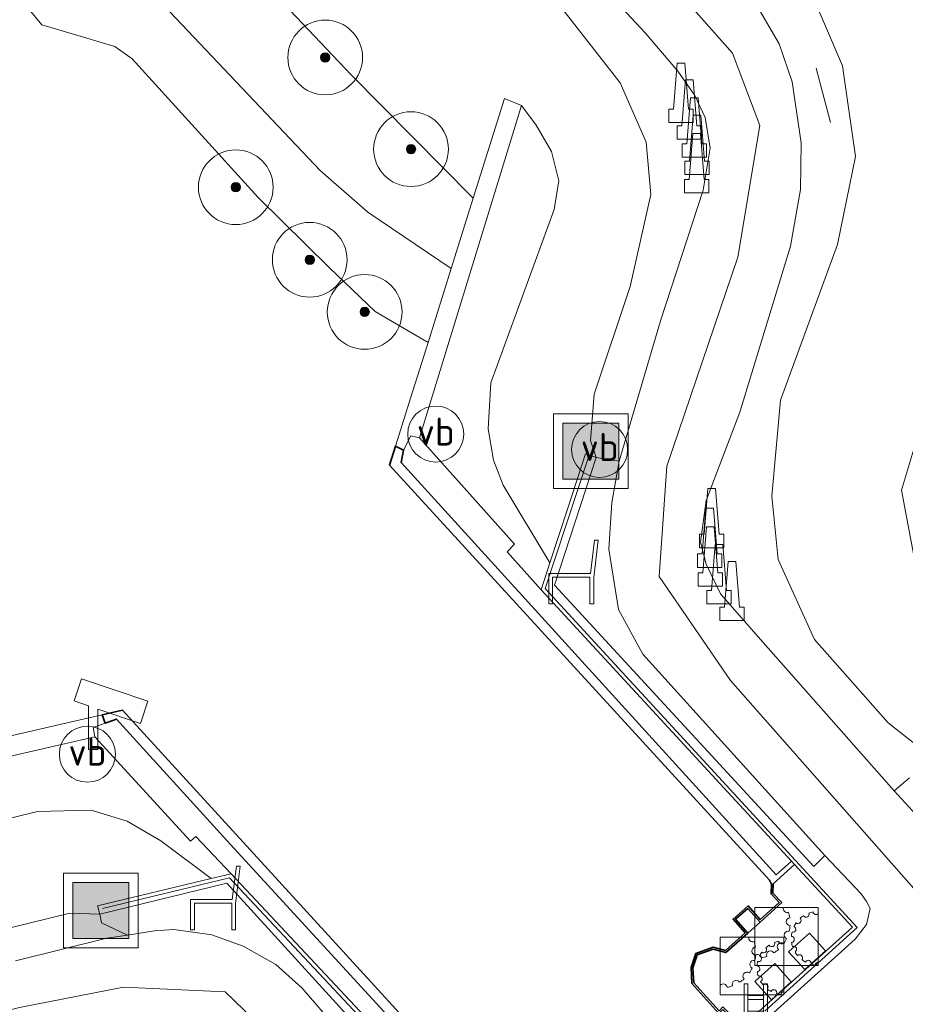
# Model space of a CAD drawing. Extents: x 130905 to 137824, y 412333 to 417928.
# Tile 111 of 256: x 133321 to 133369, y 413871 to 413923. Entities that reach past the tile are written whole.
import ezdxf
from ezdxf.enums import TextEntityAlignment as Align
from ezdxf.lldxf.tags import DXFTag

# ---------------------------------------------------------------- set-up
doc = ezdxf.new("R2010")
doc.units = 0
for name, color, linetype, lineweight in [('B-ME-GK-BESCHOEIING_DAMWAND-GV', 130, 'Continuous', 18), ('B-ME-GK-KADEMUUR-GV', 150, 'Continuous', 35), ('B-ME-GR-BOOM-S', 90, 'Continuous', 25), ('B-ME-GR-GRAS-GV', 60, 'Continuous', 13), ('B-ME-GW-TALUD_KRUIN-G', 90, 'Continuous', 18), ('B-ME-GW-TALUD_TEEN-G', 90, 'Continuous', 18), ('B-ME-IE-MEUBILAIR_WATERWEGMEUBILAIR-S', 150, 'Continuous', 25), ('B-ME-IE-MEUBILAIR_WEGMEUBILAIR-G', 7, 'Continuous', 18), ('B-ME-IE-MEUBILAIR_WEGMEUBILAIR-S', 7, 'Continuous', 25), ('B-ME-IE-TERREINAFSCHEIDING_KUNSTMATIG_HEKWERK-G', 20, 'IE-TERREINAFSCHEIDING-KUNSTMATIG', 18), ('B-ME-IE-TERREINAFSCHEIDING_KUNSTMATIG_MUUR-GV', 90, 'Continuous', 18), ('B-ME-OB-BEKLEDING_STORTSTEEN-GV', 30, 'Continuous', 18), ('B-ME-OB-OEVERVOORZIENING-G', 7, 'Continuous', 18), ('B-ME-OG-WATER_RIVIER-GV', 130, 'Continuous', 18), ('B-ME-OG-WEG_TRAP-S', 7, 'Continuous', 25), ('B-ME-VH-VERHARDING_ASFALT-GV', 252, 'Continuous', 18), ('B-ME-VH-VERHARDING_BETON-GV', 252, 'Continuous', 18), ('B-ME-VH-VERHARDING_ROOSTER-GV', 252, 'Continuous', 18), ('B-ME-VH-VERHARDING_STRAATBAKSTEEN-GV', 252, 'Continuous', 18), ('B-ME-WH-WINTERBED-G', 150, 'WH-WINTERBED', 18)]:
    doc.layers.add(name, color=color, linetype=linetype, lineweight=lineweight)
doc.styles.add('NLCS-ISO', font='NLCS-ISO.ttf')
doc.styles.get("Standard").update_dxf_attribs({"font": 'arial.ttf'})
doc.linetypes.add('IE-TERREINAFSCHEIDING-KUNSTMATIG', pattern='A,4,[82,NLCS.SHX,S=0.75,R=90,X=0,Y=0],4,-2', length=10)
tags = doc.linetypes.add('WH-WINTERBED', pattern='A,6,-3.5,["WB",Standard,S=1.8,R=0,X=-1.5,Y=-0.9],-3.5,6,-3.5,6,-3.5,6,-3.5,6,-3.5', length=51).pattern_tags.tags
tags[6] = DXFTag(74, 10)

# ---------------------------------------------------------------- blocks, each defined once
blk = doc.blocks.new('SIE-WATER_BEWEGINGSWERKTUIG-SO')
at = {"color": 0, "linetype": 'ByBlock', "lineweight": 18}
blk.add_lwpolyline([(1.699, 1.55), (-1.699, 1.55), (-1.699, -1.55), (1.699, -1.55)], close=True, dxfattribs=at)
for centre, radius, start, end in [((0.035, 1.502), 0.211, 166.7542, 291.0116), ((-1.699, 0.723), 1.901, 8.6312, 17.8268), ((1.699, -0.096), 1.44, 122.8275, 132.0231), ((1.057, 1.193), 0.16, 209.6428, 23.2733), ((1.699, -0.096), 1.44, 100.8929, 110.0886), ((1.585, 1.34), 0.16, 187.7082, 315.2192), ((0.201, 0.798), 0.211, 95.4465, 269.077), ((-1.699, 0.723), 1.901, 346.6966, 355.8923), ((0.343, 0.389), 0.16, 253.5119, 67.1424), ((1.699, -0.096), 1.44, 144.7621, 153.9577), ((0.622, 0.86), 0.16, 231.5773, 45.2079), ((0.091, 0.083), 0.211, 73.5119, 247.1424), ((1.699, -0.096), 1.44, 166.6966, 175.8923), ((0.26, -0.153), 0.16, 275.4465, 89.077), ((-0.277, -0.54), 0.211, 51.5773, 225.2079), ((-1.699, 0.723), 1.901, 324.7621, 333.9577), ((1.699, -0.096), 1.44, 188.6312, 197.8268), ((0.385, -0.686), 0.16, 297.381, 111.0116), ((-1.549, -1.172), 0.211, 7.7082, 135.2192), ((-0.852, -0.979), 0.211, 29.6428, 203.2733), ((-1.699, 0.723), 1.901, 302.8275, 312.0231), ((1.699, -0.096), 1.44, 210.5658, 219.7614), ((0.701, -1.134), 0.16, 319.3156, 132.9461), ((-1.699, 0.723), 1.901, 280.8929, 290.0886), ((1.699, -0.096), 1.44, 232.5003, 241.696), ((1.161, -1.432), 0.16, 341.2502, 154.8807), ((1.699, -0.096), 1.44, 254.4349, 263.6305), ((1.699, -1.536), 0.16, 90, 176.8153)]:
    blk.add_arc(centre, radius, start, end, dxfattribs=at)
blk = doc.blocks.new('SIE-WEG_GELEIDECONSTRUCTIE-SO')
at = {"color": 0, "linetype": 'ByBlock', "lineweight": 18}
blk.add_lwpolyline([(0.402, -0.867), (0.202, 1.587), (-0.202, 1.587), (-0.402, -0.867), (-0.65, -0.867), (-0.65, -1.587), (0.65, -1.587), (0.65, -0.867)], close=True, dxfattribs=at)
blk = doc.blocks.new('SIE-WEG_ZITBANK-SO')
at = {"color": 0, "linetype": 'ByBlock', "lineweight": 18}
blk.add_lwpolyline([(-0.912, -1.631), (-0.912, -0.2), (1.088, -0.2), (1.088, -1.631), (1.288, -1.631), (1.288, -0.212), (1.536, 1.777), (1.335, 1.777), (1.113, 0), (-1.112, 0), (-1.112, -1.631)], close=True, dxfattribs=at)
blk = doc.blocks.new('SGR-BOOM_01-SO')
at = {"linetype": 'ByBlock', "lineweight": 18}
h = blk.add_hatch(color=0, dxfattribs=at)
h.dxf.hatch_style = 1
edge = h.paths.add_edge_path()
edge.add_arc((0, 0), 0.25, 0, 360)
at = {"color": 0, "linetype": 'ByBlock', "lineweight": 18}
for radius in [2, 0.25]:
    blk.add_circle((0, 0), radius, dxfattribs=at)
blk = doc.blocks.new('SIE-WEG_AFVALBAK-SO')
at = {"linetype": 'ByBlock', "lineweight": 18}
h = blk.add_hatch(color=0, dxfattribs=at)
h.dxf.hatch_style = 1
h.paths.add_polyline_path([(-1.5, -1.5), (1.5, -1.5), (1.5, 1.5), (-1.5, 1.5)])
at = {"color": 0, "linetype": 'ByBlock', "lineweight": 18}
for points in [[(-2, -2), (2, -2), (2, 2), (-2, 2)], [(-1.5, -1.5), (1.5, -1.5), (1.5, 1.5), (-1.5, 1.5)]]:
    blk.add_lwpolyline(points, close=True, dxfattribs=at)
blk = doc.blocks.new('SIE-WEG_CAMERA-SO')
at = {"color": 0, "linetype": 'ByBlock', "lineweight": 18}
blk.add_lwpolyline([(-1.224, 0.415), (-1.224, -1.924), (-0.724, -1.924), (-0.724, 0.245), (1.552, -0.526), (1.953, 0.658), (-1.599, 1.861), (-2, 0.677)], close=True, dxfattribs=at)
blk = doc.blocks.new('SIE-WEG_PAAL_VERKEERSBORD-SO')
at = {"color": 0, "linetype": 'ByBlock', "lineweight": 18}
blk.add_circle((0, 0), 1.5, dxfattribs=at)
at = {"color": 0, "linetype": 'ByBlock', "lineweight": 18, "style": 'NLCS-ISO'}
blk.add_text('vb', height=1.5, dxfattribs=at).set_placement((0, 0.132), align=Align.MIDDLE_CENTER)
blk = doc.blocks.new('SOG-WEG_TRAP-SO')
at = {"color": 0, "linetype": 'ByBlock', "lineweight": 18}
for points in [[(-0.425, -1.55), (-0.425, 1.55), (-0.625, 1.55), (-0.625, -1.55)], [(0.425, 1.55), (0.625, 1.55), (0.625, -1.55), (0.425, -1.55)]]:
    blk.add_lwpolyline(points, close=True, dxfattribs=at)
for points in [[(0.425, 0.925), (-0.425, 0.925)], [(0.425, 0.725), (-0.425, 0.725)], [(0.425, 0.1), (-0.425, 0.1)], [(0.425, -0.1), (-0.425, -0.1)], [(0.425, -0.725), (-0.425, -0.725)], [(0.425, -0.925), (-0.425, -0.925)]]:
    blk.add_lwpolyline(points, dxfattribs=at)

msp = doc.modelspace()

# ---------------------------------------------------------------- linework, layer by layer
at = {"layer": 'B-ME-GK-BESCHOEIING_DAMWAND-GV'}
for points in [[(133348.119, 413918.748, 4), (133342.642, 413900.967, 3.977), (133342.183, 413901.074, 4.057), (133341.798, 413900.292, 4.057), (133341.372, 413900.522, 1), (133342.189, 413903.13, 1), (133343.11, 413906.068, 1), (133344.349, 413910.019, 1.452), (133345.529, 413913.782, 2.455), (133347.203, 413919.123, 3.965)], [(133325.263, 413884.96, 3.956), (133307.846, 413880.963, 3.983), (133307.127, 413881.881, 4.028), (133314.372, 413883.542, 1.781), (133316.57, 413884.046, 1.377), (133320.467, 413884.94, 1), (133323.402, 413885.613, 1), (133325.658, 413886.13, 1), (133325.821, 413885.693, 4.026), (133325.179, 413885.453, 3.994)]]:
    msp.add_polyline3d(points, close=True, dxfattribs=at)
at = {"layer": 'B-ME-GK-KADEMUUR-GV'}
for points in [[(133358.682, 413870.143, 1.159), (133357.234, 413871.756, 1), (133357.188, 413872.606, 1), (133357.435, 413873.362, 1), (133358.372, 413873.686, 1), (133359.025, 413873.519, 1), (133360.08, 413874.46, 1), (133359.433, 413875.199, 1), (133360.239, 413875.904, 1), (133360.887, 413875.181, 1), (133361.904, 413876.089, 1), (133361.469, 413876.547, 1), (133361.485, 413877.068, 1), (133361.394, 413877.279, 1), (133341.052, 413899.501, 1), (133341.372, 413900.522, 1), (133341.798, 413900.292, 4.057), (133341.665, 413899.632, 4.069), (133361.739, 413877.567, 3.944), (133362.565, 413878.307, 3.944), (133362.734, 413878.125, 5.017), (133361.586, 413877.087, 5.017), (133361.571, 413876.585, 5.017), (133362.047, 413876.083, 5.017), (133360.879, 413875.04, 5.082), (133360.23, 413875.764, 5.082), (133359.574, 413875.19, 5.082), (133360.22, 413874.451, 5.082), (133359.052, 413873.408, 5.017), (133358.376, 413873.582, 5.017), (133357.515, 413873.283, 5.017), (133357.289, 413872.593, 5.017), (133357.333, 413871.79, 5.017), (133358.685, 413870.29, 5.176)], [(133346.728, 413863.721, 4.001), (133332.338, 413879.396, 4.001), (133326.428, 413885.903, 4.026), (133325.821, 413885.693, 4.026), (133325.658, 413886.13, 1), (133326.759, 413886.382, 1), (133347.276, 413863.938, 1)]]:
    msp.add_polyline3d(points, dxfattribs=at)
at = {"layer": 'B-ME-GR-GRAS-GV'}
for points in [[(133345.529, 413913.782, 2.455), (133344.349, 413910.019, 1.452), (133339.89, 413913.049, 1.535), (133337.339, 413915.266, 1.548), (133328.318, 413924.793, 1.673), (133319.831, 413934.269, 1.76), (133312.291, 413942.731, 1.873), (133308.099, 413947.975, 1.998), (133305.523, 413951.002, 1.46), (133309.563, 413950.759, 2.174), (133312.015, 413950.611, 2.605), (133312.317, 413950.118, 2.557), (133313.693, 413948.103, 2.521), (133325.955, 413934.171, 2.341), (133338.988, 413920.39, 2.345)], [(133371.499, 413891.243, 2.272), (133370.402, 413889.713, 2.775), (133369.942, 413891.647, 2.442), (133369.254, 413893.894, 2.383), (133368.462, 413898.162, 2.263), (133370.966, 413906.54, 2.05), (133373.199, 413915.436, 1.881), (133372.514, 413923.292, 1.81), (133371.236, 413925.846, 1.894), (133369.099, 413928.744, 1.977), (133366.375, 413930.701, 2.007), (133364.888, 413931.615, 1.999), (133364.985, 413931.998, 1.937), (133372.472, 413931.805, 1.549), (133372.896, 413924.437, 1.584), (133372.981, 413923.367, 1.601), (133374.234, 413907.69, 1.847), (133374.607, 413903.176, 1.955), (133377.318, 413899.931, 1.73), (133374.865, 413896.865, 1.872)], [(133349.636, 413894.269, 4.337), (133349.164, 413892.82, 3.962), (133347.351, 413894.849, 3.997), (133347.741, 413895.273, 3.998), (133342.642, 413900.967, 3.977), (133348.119, 413918.748, 4), (133348.888, 413917.7, 4.048), (133349.717, 413916.289, 4.073), (133350.101, 413914.718, 4.136), (133349.861, 413913.184, 4.162), (133346.463, 413903.908, 4.091), (133346.332, 413901.446, 4.09), (133346.606, 413899.756, 4.084), (133347.122, 413898.426, 4.078)], [(133325.263, 413884.96, 3.956), (133330.395, 413879.374, 3.964), (133330.678, 413879.613, 3.965), (133332.575, 413877.619, 3.992), (133331.5, 413877.362, 4.265), (133328.807, 413879.384, 3.998), (133327.005, 413880.442, 4.004), (133325.066, 413881.021, 4.03), (133322.204, 413880.959, 4.057), (133312.497, 413878.569, 4.012), (133310.981, 413878.629, 4.021), (133310.033, 413879.04, 4.031), (133308.795, 413879.934, 4), (133307.846, 413880.963, 3.983)]]:
    msp.add_polyline3d(points, close=True, dxfattribs=at)
for points in [[(133349.232, 413925.304, 5.846), (133353.4, 413919.968, 5.782), (133354.777, 413916.779, 5.767), (133355.042, 413913.993, 5.812), (133353.933, 413909.059, 5.878), (133352.006, 413903.302, 5.981), (133351.807, 413900.814, 6.02), (133352.111, 413899.914, 6.121), (133351.54, 413900.106, 5.788), (133350.589, 413897.19, 5.093), (133349.636, 413894.269, 4.337), (133347.122, 413898.426, 4.078), (133346.606, 413899.756, 4.084), (133346.332, 413901.446, 4.09), (133346.463, 413903.908, 4.091), (133349.861, 413913.184, 4.162), (133350.101, 413914.718, 4.136), (133349.717, 413916.289, 4.073), (133348.888, 413917.7, 4.048), (133348.119, 413918.748, 4), (133347.203, 413919.123, 3.965), (133345.529, 413913.782, 2.455), (133338.988, 413920.39, 2.345), (133325.955, 413934.171, 2.341)], [(133347.091, 413930.843, 5.955), (133354.739, 413922.644, 5.943), (133356.486, 413920.586, 5.923), (133357.386, 413919.287, 5.913), (133357.943, 413918.114, 5.902), (133358.211, 413916.462, 5.907), (133357.828, 413914.21, 5.92), (133355.553, 413907.229, 5.952), (133353.346, 413899.719, 6.064), (133352.111, 413899.914, 6.121), (133351.807, 413900.814, 6.02), (133352.006, 413903.302, 5.981), (133353.933, 413909.059, 5.878), (133355.042, 413913.993, 5.812), (133354.777, 413916.779, 5.767), (133353.4, 413919.968, 5.782), (133349.232, 413925.304, 5.846)], [(133371.236, 413925.846, 1.894), (133372.514, 413923.292, 1.81), (133373.199, 413915.436, 1.881), (133370.966, 413906.54, 2.05), (133368.462, 413898.162, 2.263), (133369.254, 413893.894, 2.383), (133369.942, 413891.647, 2.442), (133370.402, 413889.713, 2.775), (133370.302, 413889.701, 2.881), (133369.911, 413889.66, 3.865), (133370.766, 413883.311, 5.899), (133367.742, 413885.701, 5.929), (133363.795, 413890.164, 5.832), (133361.847, 413894.454, 5.697), (133361.514, 413897.832, 5.767), (133361.967, 413902.974, 5.824), (133365.03, 413911.313, 5.89), (133365.997, 413916.021, 5.857), (133365.301, 413920.878, 5.904), (133364.056, 413923.753, 5.844)], [(133368.886, 413882.756, 6.018), (133368.066, 413882.059, 6.022), (133361.041, 413890.007, 6.031), (133358.763, 413892.615, 6.036), (133358.004, 413894.204, 6.048), (133357.686, 413895.372, 6.045), (133358.001, 413897.598, 6.007), (133359.806, 413902.331, 5.977), (133362.516, 413911.213, 6.077), (133363.052, 413914.25, 6.102), (133363.08, 413916.757, 6.115), (133362.604, 413920.011, 6.077), (133361.898, 413922.047, 6.065), (133360.844, 413923.856, 5.911)], [(133364.056, 413923.753, 5.844), (133365.301, 413920.878, 5.904), (133365.997, 413916.021, 5.857), (133365.03, 413911.313, 5.89), (133361.967, 413902.974, 5.824), (133361.514, 413897.832, 5.767), (133361.847, 413894.454, 5.697), (133363.795, 413890.164, 5.832), (133367.742, 413885.701, 5.929), (133370.766, 413883.311, 5.899)], [(133312.497, 413878.569, 4.012), (133322.204, 413880.959, 4.057), (133325.066, 413881.021, 4.03), (133327.005, 413880.442, 4.004), (133328.807, 413879.384, 3.998), (133331.5, 413877.362, 4.265), (133325.41, 413875.904, 5.809), (133325.546, 413875.458, 6.119), (133323.923, 413875.514, 5.985), (133318.391, 413874.158, 5.86)], [(133318.391, 413874.158, 5.86), (133323.923, 413875.514, 5.985), (133325.546, 413875.458, 6.119), (133325.634, 413874.99, 6.119), (133327.023, 413874.345, 6.096), (133325.916, 413874.171, 6.096), (133321.028, 413872.963, 6.043)]]:
    msp.add_polyline3d(points, dxfattribs=at)
at = {"layer": 'B-ME-GW-TALUD_KRUIN-G'}
for points in [[(133292.775, 413985.036, 2.929), (133297.54, 413978.961, 3.239), (133299.916, 413975.78, 3.613), (133304.402, 413971.156, 4.1), (133309.602, 413966.92, 4.568), (133318.722, 413964.333, 5.164), (133321.83, 413962.407, 5.432), (133322.91, 413961.126, 5.581), (133324.997, 413957.745, 5.923), (133328.429, 413950.511, 6.077), (133329.825, 413947.634, 6.106), (133333.184, 413943.126, 6.014), (133338.948, 413936.29, 5.876), (133349.232, 413925.304, 5.846), (133353.4, 413919.968, 5.782), (133354.777, 413916.779, 5.767), (133355.042, 413913.993, 5.812), (133353.933, 413909.059, 5.878), (133352.006, 413903.302, 5.981), (133351.807, 413900.814, 6.02), (133352.111, 413899.914, 6.121)], [(133305.523, 413951.002, 1.46), (133308.099, 413947.975, 1.998), (133312.291, 413942.731, 1.873), (133319.831, 413934.269, 1.76), (133328.318, 413924.793, 1.673), (133337.339, 413915.266, 1.548), (133339.89, 413913.049, 1.535), (133344.349, 413910.019, 1.452)], [(133370.766, 413883.311, 5.899), (133367.742, 413885.701, 5.929), (133363.795, 413890.164, 5.832), (133361.847, 413894.454, 5.697), (133361.514, 413897.832, 5.767), (133361.967, 413902.974, 5.824), (133365.03, 413911.313, 5.89), (133365.997, 413916.021, 5.857), (133365.301, 413920.878, 5.904), (133364.056, 413923.753, 5.844), (133359.324, 413929.04, 5.721), (133349.842, 413938.746, 5.895), (133342.815, 413945.71, 5.97), (133341.028, 413947.056, 5.949), (133340.311, 413947.627, 5.892)], [(133313.875, 413872.844, 5.815), (133318.391, 413874.158, 5.86), (133323.923, 413875.514, 5.985), (133325.546, 413875.458, 6.119)]]:
    msp.add_polyline3d(points, dxfattribs=at)
at = {"layer": 'B-ME-GW-TALUD_TEEN-G'}
for points in [[(133312.015, 413950.611, 2.605), (133312.317, 413950.118, 2.557), (133313.693, 413948.103, 2.521), (133325.955, 413934.171, 2.341), (133338.988, 413920.39, 2.345), (133345.529, 413913.782, 2.455)], [(133364.888, 413931.615, 1.999), (133366.375, 413930.701, 2.007), (133369.099, 413928.744, 1.977), (133371.236, 413925.846, 1.894), (133372.514, 413923.292, 1.81), (133373.199, 413915.436, 1.881), (133370.966, 413906.54, 2.05), (133368.462, 413898.162, 2.263), (133369.254, 413893.894, 2.383), (133369.942, 413891.647, 2.442), (133370.402, 413889.713, 2.775)], [(133348.119, 413918.748, 4), (133348.888, 413917.7, 4.048), (133349.717, 413916.289, 4.073), (133350.101, 413914.718, 4.136), (133349.861, 413913.184, 4.162), (133346.463, 413903.908, 4.091), (133346.332, 413901.446, 4.09), (133346.606, 413899.756, 4.084), (133347.122, 413898.426, 4.078), (133349.636, 413894.269, 4.337)], [(133307.846, 413880.963, 3.983), (133308.795, 413879.934, 4), (133310.033, 413879.04, 4.031), (133310.981, 413878.629, 4.021), (133312.497, 413878.569, 4.012), (133322.204, 413880.959, 4.057), (133325.066, 413881.021, 4.03), (133327.005, 413880.442, 4.004), (133328.807, 413879.384, 3.998), (133331.5, 413877.362, 4.265)]]:
    msp.add_polyline3d(points, dxfattribs=at)
at = {"layer": 'B-ME-IE-MEUBILAIR_WEGMEUBILAIR-G'}
msp.add_polyline3d([(133364.65, 413917.842, 7.263), (133363.885, 413920.757, 7.263)], dxfattribs=at)
at = {"layer": 'B-ME-IE-TERREINAFSCHEIDING_KUNSTMATIG_HEKWERK-G'}
for points in [[(133351.697, 413899.933, 6.091), (133349.386, 413892.891, 6.12), (133366.083, 413874.742, 6.127), (133361.131, 413870.27, 6.127)], [(133359.926, 413869.444, 5.275), (133358.893, 413870.505, 5.205), (133358.685, 413870.29, 5.176), (133357.333, 413871.79, 5.017), (133357.289, 413872.593, 5.017), (133357.515, 413873.283, 5.017), (133358.376, 413873.582, 5.017), (133359.052, 413873.408, 5.017), (133360.22, 413874.451, 5.082), (133360.879, 413875.04, 5.082), (133362.047, 413876.083, 5.017), (133361.571, 413876.585, 5.017), (133361.586, 413877.087, 5.017), (133362.734, 413878.125, 5.017)], [(133353.984, 413863.816, 6.126), (133349.239, 413859.533, 6.126), (133332.482, 413877.398, 6.12), (133325.674, 413875.756, 6.044)]]:
    msp.add_polyline3d(points, dxfattribs=at)
at = {"layer": 'B-ME-IE-TERREINAFSCHEIDING_KUNSTMATIG_MUUR-GV'}
for points in [[(133359.926, 413869.444, 5.275), (133365.83, 413874.772, 5.086), (133362.734, 413878.125, 5.017), (133362.565, 413878.307, 3.944), (133349.164, 413892.82, 3.962), (133349.636, 413894.269, 4.337), (133350.589, 413897.19, 5.093), (133351.54, 413900.106, 5.788), (133352.111, 413899.914, 6.121), (133349.872, 413893.065, 6.182), (133363.761, 413878.018, 6.157), (133364.354, 413878.595, 6.076), (133366.291, 413876.541, 6.04), (133366.571, 413876.137, 6.04), (133366.767, 413875.761, 6.034), (133366.588, 413874.91, 6.019), (133365.964, 413874.115, 6.024), (133360.337, 413869.037, 6.027)], [(133376.303, 413873.071, 6.037), (133368.066, 413882.059, 6.022), (133368.886, 413882.756, 6.018)], [(133340.74, 413867.887, 6.097), (133332.34, 413877.123, 6.166), (133325.546, 413875.458, 6.119), (133325.41, 413875.904, 5.809), (133331.5, 413877.362, 4.265), (133332.575, 413877.619, 3.992), (133346.096, 413863.176, 4.001)]]:
    msp.add_polyline3d(points, dxfattribs=at)
at = {"layer": 'B-ME-OB-BEKLEDING_STORTSTEEN-GV'}
msp.add_polyline3d([(133319.831, 413934.269, 1.76), (133328.318, 413924.793, 1.673), (133337.339, 413915.266, 1.548), (133339.89, 413913.049, 1.535), (133344.349, 413910.019, 1.452), (133343.11, 413906.068, 1), (133341.404, 413907.06, 1), (133340.275, 413907.717, 1), (133337.828, 413910.069, 1), (133334.018, 413913.828, 1), (133327.264, 413921.255, 1), (133326.348, 413921.915, 1), (133324.667, 413922.401, 1), (133322.441, 413923.076, 1), (133321.069, 413924.733, 1)], dxfattribs=at)
at = {"layer": 'B-ME-OB-OEVERVOORZIENING-G'}
for points in [[(133252.572, 413954.191, 1), (133254.236, 413953.214, 1), (133260.384, 413948.609, 1), (133266.848, 413942.712, 1), (133275.779, 413934.189, 1), (133287.208, 413921.865, 1), (133288.222, 413920.827, 1), (133289.765, 413920.217, 1), (133290.872, 413920.33, 1), (133291.805, 413919.226, 1), (133292.554, 413915.878, 1), (133292.809, 413915.294, 1), (133294.152, 413914.105, 1), (133299.825, 413910.279, 1), (133301.74, 413908.32, 1), (133306.523, 413902.909, 1), (133310.79, 413898.268, 1), (133311.749, 413896.411, 1), (133312.816, 413893.983, 1), (133315.824, 413889.891, 1), (133320.467, 413884.94, 1), (133323.402, 413885.613, 1)], [(133300.597, 413951.294, 1), (133301.735, 413950.583, 1), (133304.059, 413948.54, 1), (133305.102, 413946.978, 1), (133306.106, 413944.095, 1), (133308.598, 413940.659, 1), (133312.348, 413935.681, 1), (133314.883, 413933.032, 1), (133321.069, 413924.733, 1), (133322.441, 413923.076, 1), (133324.667, 413922.401, 1), (133326.348, 413921.915, 1), (133327.264, 413921.255, 1), (133334.018, 413913.828, 1), (133337.828, 413910.069, 1), (133340.275, 413907.717, 1), (133341.404, 413907.06, 1), (133343.11, 413906.068, 1), (133342.189, 413903.13, 1)], [(133342.189, 413903.13, 1), (133341.372, 413900.522, 1), (133341.052, 413899.501, 1), (133361.394, 413877.279, 1), (133361.485, 413877.068, 1), (133361.469, 413876.547, 1), (133361.904, 413876.089, 1), (133360.887, 413875.181, 1)], [(133349.163, 413864.405, 1), (133348.336, 413863.681, 1), (133348.141, 413863.885, 1), (133347.276, 413863.938, 1), (133326.759, 413886.382, 1), (133325.658, 413886.13, 1), (133323.402, 413885.613, 1)], [(133360.08, 413874.46, 1), (133359.433, 413875.199, 1), (133360.239, 413875.904, 1), (133360.887, 413875.181, 1)], [(133360.08, 413874.46, 1), (133359.025, 413873.519, 1), (133358.372, 413873.686, 1), (133357.435, 413873.362, 1), (133357.188, 413872.606, 1), (133357.234, 413871.756, 1), (133358.682, 413870.143, 1.159), (133358.893, 413870.361, 1.193), (133359.854, 413869.374, 1.258), (133358.599, 413868.25, 1), (133354.939, 413864.974, 1.037), (133353.994, 413865.945, 1.007), (133354.356, 413866.294, 1), (133353.091, 413867.688, 1), (133352.015, 413867.975, 1), (133351.301, 413867.766, 1), (133350.98, 413866.912, 1), (133351.144, 413866.14, 1), (133349.948, 413865.092, 1)]]:
    msp.add_polyline3d(points, dxfattribs=at)
at = {"layer": 'B-ME-OG-WATER_RIVIER-GV'}
for points in [[(133321.069, 413924.733, 1), (133322.441, 413923.076, 1), (133324.667, 413922.401, 1), (133326.348, 413921.915, 1), (133327.264, 413921.255, 1), (133334.018, 413913.828, 1), (133337.828, 413910.069, 1), (133340.275, 413907.717, 1), (133341.404, 413907.06, 1), (133343.11, 413906.068, 1), (133342.189, 413903.13, 1), (133341.372, 413900.522, 1), (133341.052, 413899.501, 1), (133361.394, 413877.279, 1), (133361.485, 413877.068, 1), (133361.469, 413876.547, 1), (133361.904, 413876.089, 1), (133360.887, 413875.181, 1), (133360.239, 413875.904, 1), (133359.433, 413875.199, 1), (133360.08, 413874.46, 1), (133359.025, 413873.519, 1), (133358.372, 413873.686, 1), (133357.435, 413873.362, 1), (133357.188, 413872.606, 1), (133357.234, 413871.756, 1), (133358.682, 413870.143, 1.159)], [(133347.276, 413863.938, 1), (133326.759, 413886.382, 1), (133325.658, 413886.13, 1), (133323.402, 413885.613, 1), (133320.467, 413884.94, 1)]]:
    msp.add_polyline3d(points, dxfattribs=at)
at = {"layer": 'B-ME-VH-VERHARDING_ASFALT-GV'}
for points in [[(133360.337, 413869.037, 6.027), (133365.964, 413874.115, 6.024), (133366.588, 413874.91, 6.019), (133366.767, 413875.761, 6.034), (133366.571, 413876.137, 6.04), (133366.291, 413876.541, 6.04), (133364.354, 413878.595, 6.076), (133354.599, 413889.373, 6.12), (133353.304, 413891.765, 6.123), (133352.793, 413894.999, 6.124), (133352.943, 413897.496, 6.1), (133353.346, 413899.719, 6.064), (133355.553, 413907.229, 5.952), (133357.828, 413914.21, 5.92), (133358.211, 413916.462, 5.907), (133357.943, 413918.114, 5.902), (133357.386, 413919.287, 5.913), (133356.486, 413920.586, 5.923), (133354.739, 413922.644, 5.943), (133347.091, 413930.843, 5.955)], [(133360.844, 413923.856, 5.911), (133361.898, 413922.047, 6.065), (133362.604, 413920.011, 6.077), (133363.08, 413916.757, 6.115), (133363.052, 413914.25, 6.102), (133362.516, 413911.213, 6.077), (133359.806, 413902.331, 5.977), (133358.001, 413897.598, 6.007), (133357.686, 413895.372, 6.045), (133358.004, 413894.204, 6.048), (133358.763, 413892.615, 6.036), (133361.041, 413890.007, 6.031), (133368.066, 413882.059, 6.022), (133376.303, 413873.071, 6.037)], [(133321.028, 413872.963, 6.043), (133325.916, 413874.171, 6.096), (133327.023, 413874.345, 6.096), (133328.456, 413874.562, 6.115), (133329.494, 413874.642, 6.115), (133331.531, 413874.357, 6.115), (133333.211, 413873.756, 6.127), (133334.967, 413872.768, 6.14), (133336.377, 413871.498, 6.14), (133340.405, 413866.825, 6.102)]]:
    msp.add_polyline3d(points, dxfattribs=at)
at = {"layer": 'B-ME-VH-VERHARDING_BETON-GV'}
for points in [[(133362.565, 413878.307, 3.944), (133361.739, 413877.567, 3.944), (133341.665, 413899.632, 4.069), (133341.798, 413900.292, 4.057), (133342.183, 413901.074, 4.057), (133342.642, 413900.967, 3.977), (133347.741, 413895.273, 3.998), (133347.351, 413894.849, 3.997), (133349.164, 413892.82, 3.962)], [(133326.428, 413885.903, 4.026), (133332.338, 413879.396, 4.001), (133346.728, 413863.721, 4.001), (133346.096, 413863.176, 4.001), (133332.575, 413877.619, 3.992), (133330.678, 413879.613, 3.965), (133330.395, 413879.374, 3.964), (133325.263, 413884.96, 3.956), (133325.179, 413885.453, 3.994), (133325.821, 413885.693, 4.026)], [(133365.83, 413874.772, 5.086), (133359.926, 413869.444, 5.275), (133358.893, 413870.505, 5.205), (133358.685, 413870.29, 5.176), (133357.333, 413871.79, 5.017), (133357.289, 413872.593, 5.017), (133357.515, 413873.283, 5.017), (133358.376, 413873.582, 5.017), (133359.052, 413873.408, 5.017), (133360.22, 413874.451, 5.082), (133360.879, 413875.04, 5.082), (133362.047, 413876.083, 5.017), (133361.571, 413876.585, 5.017), (133361.586, 413877.087, 5.017), (133362.734, 413878.125, 5.017)], [(133360.879, 413875.04, 5.082), (133360.22, 413874.451, 5.082), (133359.574, 413875.19, 5.082), (133360.23, 413875.764, 5.082)]]:
    msp.add_polyline3d(points, close=True, dxfattribs=at)
at = {"layer": 'B-ME-VH-VERHARDING_ROOSTER-GV'}
for points in [[(133364.387, 413873.502, 5.167), (133363.274, 413872.493, 5.167), (133362.412, 413873.444, 5.167), (133363.524, 413874.453, 5.167)], [(133362.552, 413871.846, 5.226), (133361.486, 413870.879, 5.226), (133360.6, 413871.856, 5.226), (133361.666, 413872.823, 5.226)]]:
    msp.add_polyline3d(points, close=True, dxfattribs=at)
at = {"layer": 'B-ME-VH-VERHARDING_STRAATBAKSTEEN-GV'}
for points in [[(133364.354, 413878.595, 6.076), (133363.761, 413878.018, 6.157), (133349.872, 413893.065, 6.182), (133352.111, 413899.914, 6.121), (133353.346, 413899.719, 6.064), (133352.943, 413897.496, 6.1), (133352.793, 413894.999, 6.124), (133353.304, 413891.765, 6.123), (133354.599, 413889.373, 6.12)], [(133332.34, 413877.123, 6.166), (133340.74, 413867.887, 6.097), (133340.513, 413867.61, 6.142), (133340.399, 413867.189, 6.142), (133340.405, 413866.825, 6.102), (133336.377, 413871.498, 6.14), (133334.967, 413872.768, 6.14), (133333.211, 413873.756, 6.127), (133331.531, 413874.357, 6.115), (133329.494, 413874.642, 6.115), (133328.456, 413874.562, 6.115), (133327.023, 413874.345, 6.096), (133325.634, 413874.99, 6.119), (133325.546, 413875.458, 6.119)]]:
    msp.add_polyline3d(points, close=True, dxfattribs=at)
at = {"layer": 'B-ME-WH-WINTERBED-G'}
for points in [[(133400.614, 413865.03, 5.488), (133390.407, 413863.794, 5.727), (133384.498, 413864.691, 5.794), (133379.668, 413866.949, 5.869), (133374.918, 413870.506, 6.001), (133370.978, 413874.737, 6.124), (133359.296, 413887.973, 6.098), (133355.484, 413893.534, 6.137), (133355.892, 413899.435, 6.059), (133359.688, 413910.632, 6.003), (133360.866, 413917.686, 5.99), (133359.398, 413921.56, 6.005), (133356.648, 413924.696, 6.023), (133339.535, 413943.04, 6.149), (133335.728, 413948.348, 6.128), (133333.86, 413953.355, 6.101), (133333.356, 413959.136, 6.134), (133333.606, 413961.978, 6.144), (133334.108, 413967.668, 6.164), (133335.721, 413974.063, 6.108), (133338.494, 413982.884, 6.119), (133344.206, 413995.386, 6.104)], [(133251.099, 413918.364, 6.076), (133256.898, 413916.808, 6.094), (133262.339, 413913.829, 6.041), (133265.552, 413911.083, 6.021), (133269.614, 413906.844, 5.993), (133290.923, 413883.525, 6.025), (133301.746, 413871.609, 6.038), (133304.666, 413868.998, 6.041), (133306.515, 413867.993, 6.041), (133309.93, 413867.69, 6.026), (133321.233, 413870.46, 6.005), (133326.804, 413871.545, 6.073), (133332.253, 413871.306, 6.143), (133337.885, 413865.853, 6.15), (133348.364, 413854.702, 6.142), (133357.501, 413844.484, 6.095), (133359.773, 413842.032, 6.097), (133360.672, 413840.598, 6.106), (133361.173, 413838.912, 6.105), (133361.36, 413836.503, 6.09), (133361.348, 413834.262, 6.061), (133359.863, 413823.474, 5.994), (133358.606, 413815.716, 5.92), (133357.925, 413812.759, 5.845)]]:
    msp.add_polyline3d(points, dxfattribs=at)

# ---------------------------------------------------------------- block references
at = {"layer": 'B-ME-GR-BOOM-S'}
for p in [(133337.602, 413921.321, 2.625), (133342.196, 413916.414, 2.575), (133332.816, 413914.377, 1), (133336.773, 413910.492, 1), (133339.716, 413907.7, 1)]:
    msp.add_blockref('SGR-BOOM_01-SO', p, dxfattribs=at)
at = {"layer": 'B-ME-IE-MEUBILAIR_WATERWEGMEUBILAIR-S'}
for p in [(133362.294, 413874.264, 5.338), (133360.453, 413872.689, 5.276)]:
    msp.add_blockref('SIE-WATER_BEWEGINGSWERKTUIG-SO', p, dxfattribs=at)
at = {"layer": 'B-ME-IE-MEUBILAIR_WEGMEUBILAIR-S'}
for name, p in [('SIE-WEG_GELEIDECONSTRUCTIE-SO', (133356.645, 413919.424, 6.086)), ('SIE-WEG_GELEIDECONSTRUCTIE-SO', (133357.09, 413918.536, 6.082)), ('SIE-WEG_GELEIDECONSTRUCTIE-SO', (133357.361, 413917.57, 6.083)), ('SIE-WEG_GELEIDECONSTRUCTIE-SO', (133357.504, 413916.644, 6.085)), ('SIE-WEG_GELEIDECONSTRUCTIE-SO', (133357.486, 413915.663, 6.092)), ('SIE-WEG_PAAL_VERKEERSBORD-SO', (133343.517, 413901.161, 4.2)), ('SIE-WEG_AFVALBAK-SO', (133351.826, 413900.251, 6.091)), ('SIE-WEG_PAAL_VERKEERSBORD-SO', (133352.294, 413900.337, 6.341)), ('SIE-WEG_GELEIDECONSTRUCTIE-SO', (133358.295, 413896.667, 6.158)), ('SIE-WEG_GELEIDECONSTRUCTIE-SO', (133358.188, 413895.61, 6.16)), ('SIE-WEG_GELEIDECONSTRUCTIE-SO', (133358.217, 413894.604, 6.161)), ('SIE-WEG_ZITBANK-SO', (133350.687, 413893.704, 6.212)), ('SIE-WEG_GELEIDECONSTRUCTIE-SO', (133358.685, 413893.662, 6.162)), ('SIE-WEG_GELEIDECONSTRUCTIE-SO', (133359.38, 413892.762, 6.149)), ('SIE-WEG_CAMERA-SO', (133326.158, 413886.199, 4.062)), ('SIE-WEG_PAAL_VERKEERSBORD-SO', (133324.873, 413884.025, 4.076)), ('SIE-WEG_ZITBANK-SO', (133331.511, 413876.249, 6.211)), ('SIE-WEG_AFVALBAK-SO', (133325.584, 413875.654, 6.216))]:
    msp.add_blockref(name, p, dxfattribs=at)
at = {"layer": 'B-ME-OG-WEG_TRAP-S'}
msp.add_blockref('SOG-WEG_TRAP-SO', (133360.649, 413870.175, 6.101), dxfattribs=at)

doc.saveas('drawing.dxf')
